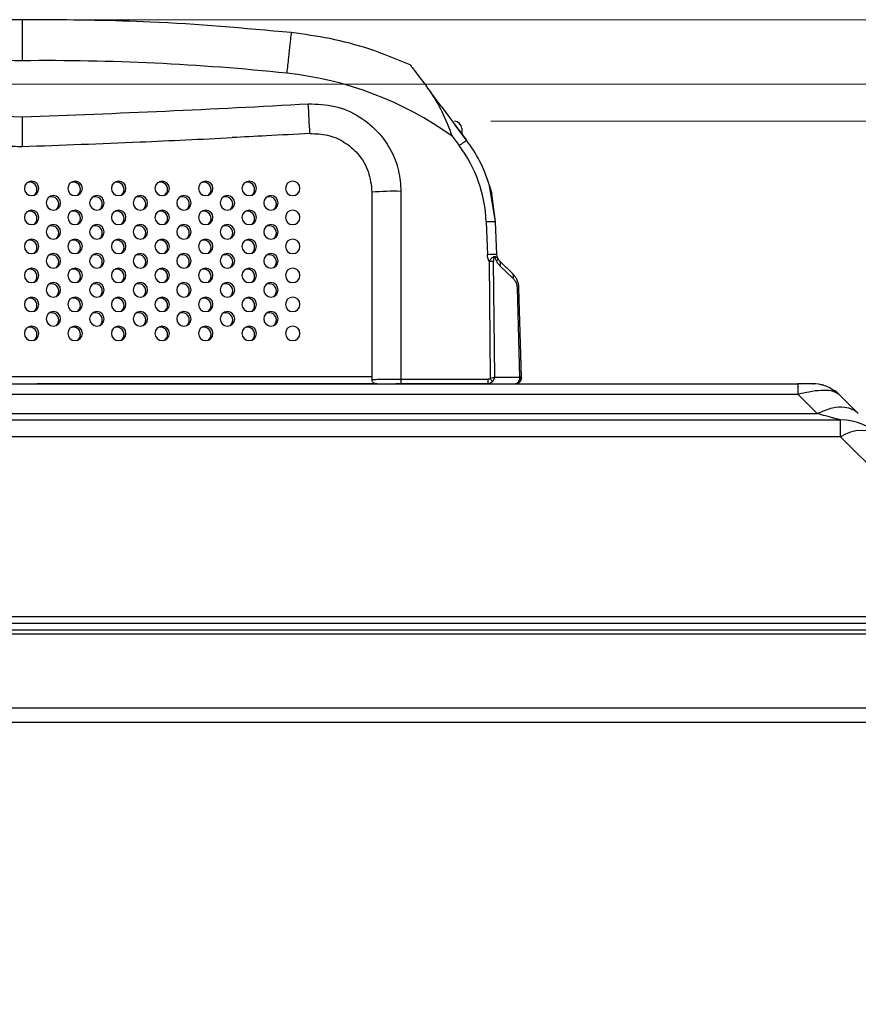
# Model space of a CAD drawing. Header units: millimetres. Extents: x 0 to 1118, y 0 to 864.
# Tile 57 of 256: x 438 to 462, y 697 to 724. Entities that reach past the tile are written whole.
import ezdxf

# ---------------------------------------------------------------- set-up
doc = ezdxf.new("R2010")
doc.units = ezdxf.units.MM
doc.styles.add('SLDTEXTSTYLE3', font='TXT', dxfattribs={"width": 0.75})
doc.dimstyles.new('SLDDIMSTYLE4', dxfattribs={"dimtxt": 4.7625, "dimasz": 3.556, "dimexe": 0, "dimexo": 0.0625, "dimgap": 1.190625, "dimtad": 1, "dimlfac": 5, "dimrnd": 1e-09, "dimzin": 4, "dimdsep": 46, "dimtxsty": 'SLDTEXTSTYLE3', "dimsah": 1, "dimcen": 0.09, "dimadec": 0, "dimazin": 1, "dimtfac": 1, "dimtofl": 0, "dimtmove": 0, "dimatfit": 3, "dimfxl": 1, "dimfrac": 2, "dimtolj": 1, "dimtzin": 12, "dimarcsym": 0})

# ---------------------------------------------------------------- blocks, each defined once
blk = doc.blocks.new('_D_19')
at = {"color": 7, "linetype": 'Continuous', "lineweight": 0}
for p, q in [((451.463, 721.646), (482.011, 721.646)), ((481.011, 705.066), (481.011, 721.646)), ((470.111, 705.066), (482.011, 705.066)), ((481.011, 705.066), (481.011, 627.28))]:
    blk.add_line(p, q, dxfattribs=at)
at = {"color": 7, "linetype": 'Continuous', "lineweight": 18}
for points in [[(481.011, 721.646), (480.63, 718.09), (481.392, 718.09)], [(481.011, 705.066), (481.392, 708.622), (480.63, 708.622)]]:
    blk.add_solid(points, dxfattribs=at)
at = {"color": 7, "linetype": 'Continuous', "lineweight": 18, "char_height": 4.7625, "attachment_point": 1, "rotation": 90, "style": 'SLDTEXTSTYLE3'}
for s, insert in [('(to Rear Cover)', (474.872, 643.111)), ('82.90', (474.872, 627.28))]:
    blk.add_mtext(s, dxfattribs=dict(at, insert=insert))
blk = doc.blocks.new('_D_20')
at = {"color": 7, "linetype": 'Continuous', "lineweight": 0}
for p, q in [((365.445, 722.666), (494.011, 722.666)), ((493.011, 722.666), (493.011, 705.066)), ((470.111, 705.066), (494.011, 705.066)), ((493.011, 705.066), (493.011, 615.804))]:
    blk.add_line(p, q, dxfattribs=at)
at = {"color": 7, "linetype": 'Continuous', "lineweight": 18}
for points in [[(493.011, 722.666), (492.63, 719.11), (493.392, 719.11)], [(493.011, 705.066), (493.392, 708.622), (492.63, 708.622)]]:
    blk.add_solid(points, dxfattribs=at)
at = {"color": 7, "linetype": 'Continuous', "lineweight": 18, "char_height": 4.7625, "attachment_point": 1, "rotation": 90, "style": 'SLDTEXTSTYLE3'}
for s, insert in [('(to Speaker Cover)', (486.872, 631.635)), ('88.00', (486.872, 615.804))]:
    blk.add_mtext(s, dxfattribs=dict(at, insert=insert))
blk = doc.blocks.new('_D_21')
at = {"color": 7, "linetype": 'Continuous', "lineweight": 0}
for p, q in [((439.549, 724.445), (506.011, 724.445)), ((505.011, 724.445), (505.011, 705.066)), ((470.111, 705.066), (506.011, 705.066)), ((505.011, 705.066), (505.011, 639.564))]:
    blk.add_line(p, q, dxfattribs=at)
at = {"color": 7, "linetype": 'Continuous', "lineweight": 18}
for points in [[(505.011, 724.445), (504.63, 720.889), (505.392, 720.889)], [(505.011, 705.066), (505.392, 708.622), (504.63, 708.622)]]:
    blk.add_solid(points, dxfattribs=at)
at = {"color": 7, "linetype": 'Continuous', "lineweight": 18, "char_height": 4.7625, "attachment_point": 1, "rotation": 90, "style": 'SLDTEXTSTYLE3'}
for s, insert in [('(to Handle)', (498.872, 655.395)), ('96.90', (498.872, 639.564))]:
    blk.add_mtext(s, dxfattribs=dict(at, insert=insert))

msp = doc.modelspace()

# ---------------------------------------------------------------- linework, layer by layer
at = {"color": 7, "linetype": 'Continuous', "lineweight": 25}
for p, q in [((450.0999, 722.0597), (449.796, 722.4656)), ((450.0999, 722.0597), (450.4825, 721.5407)), ((450.0999, 722.0597), (450.4825, 721.5407)), ((450.4825, 721.5407), (450.7986, 721.1223)), ((450.7986, 721.1223), (450.4825, 721.5407)), ((450.6634, 721.4455), (450.6634, 721.3012)), ((450.3983, 721.2344), (450.5932, 720.9742)), ((451.5986, 718.8743), (451.4344, 719.8653)), ((451.4344, 719.8653), (451.4926, 719.648)), ((448.1886, 719.6909), (448.1886, 714.5255)), ((448.9886, 719.7119), (448.9886, 714.5287)), ((451.5986, 718.8743), (451.4926, 719.648)), ((451.3388, 718.8711), (451.3737, 717.966)), ((451.6335, 717.9692), (451.5986, 718.8743)), ((451.6593, 717.8634), (451.6335, 717.9692)), ((451.4174, 717.7742), (451.4524, 714.5474)), ((451.5792, 714.5903), (451.5447, 717.7742)), ((451.7869, 717.7153), (451.7172, 717.7825)), ((451.7195, 717.6576), (452.0744, 717.3156)), ((452.0721, 717.4405), (451.895, 717.6111)), ((452.0918, 717.4119), (452.0853, 717.4196)), ((452.1906, 717.0519), (452.255, 714.5903)), ((452.3081, 714.576), (452.2433, 717.0519)), ((424.7967, 714.4055), (459.9365, 714.4055)), ((428.9086, 714.6055), (448.1886, 714.6055)), ((448.3368, 714.4055), (438.9614, 714.4055)), ((448.9534, 714.4055), (448.8441, 714.4055)), ((451.3904, 714.4055), (448.9884, 714.4055)), ((448.9886, 714.5287), (451.3904, 714.5287)), ((448.9886, 714.5287), (448.9886, 714.5255)), ((451.3904, 714.4055), (451.3904, 714.5287)), ((451.3904, 714.4055), (452.1484, 714.4055)), ((451.5792, 714.5903), (452.255, 714.5903)), ((452.3037, 714.5423), (452.3046, 714.5801)), ((452.3061, 714.5395), (452.3063, 714.5444)), ((459.9365, 714.1126), (459.9365, 714.4055)), ((460.3436, 714.4055), (460.3608, 714.4055)), ((459.9365, 714.1126), (424.7967, 714.1126)), ((459.9365, 714.1126), (460.4679, 713.5813)), ((461.0679, 714.1126), (460.9907, 714.1518)), ((461.5988, 713.5817), (461.0679, 714.1126)), ((425.3281, 713.5813), (460.4679, 713.5813)), ((368.9935, 713.4055), (461.1123, 713.4055)), ((461.1123, 712.9369), (368.9935, 712.9369)), ((461.1123, 712.9369), (466.0679, 707.9813)), ((137.4221, 707.9813), (466.0679, 707.9813)), ((134.3786, 707.8055), (469.1114, 707.8055)), ((467.2914, 707.6055), (136.1986, 707.6055)), ((136.1986, 707.5055), (467.2914, 707.5055)), ((136.1986, 705.4655), (467.2914, 705.4655)), ((136.1986, 705.0655), (467.2914, 705.0655))]:
    msp.add_line(p, q, dxfattribs=at)
at = {"color": 7, "linetype": 'Continuous', "lineweight": 25, "flags": 128}
for points in [[(461.0679, 714.1126), (460.9952, 714.1786), (460.9442, 714.2177)], [(461.1123, 712.9369), (461.1123, 713.0424), (461.1123, 713.1359), (461.1123, 713.2166), (461.1123, 713.2837), (461.1123, 713.3366), (461.1123, 713.3748), (461.1123, 713.3978), (461.1123, 713.4055)]]:
    msp.add_lwpolyline(points, dxfattribs=at)
at = {"color": 7, "linetype": 'Continuous', "lineweight": 25}
for centre, radius, start, end in [((437.8886, 660.1621), 64.286, 89.411756, 90.312046), ((439.2086, 660.1621), 64.286, 90.172945, 90.588244), ((437.8886, 660.1926), 63.1259, 89.400937, 96.031121), ((439.2086, 660.1926), 63.1259, 83.968882, 90.599063), ((444.8386, 713.482), 9.54, 54.35359, 83.96764), ((451.7919, 1101.396), 379.856, 266.811355, 268.002038), ((425.3053, 1101.396), 379.856, 271.997962, 273.188646), ((295.9424, 713.5421), 150.7364, 2.953435, 3.265365), ((450.4634, 721.4455), 0.2, 0, 90), ((446.4775, 721.3086), 0.001, 348.92302, 4.73401), ((451.7919, 1101.3751), 380.656, 267.927623, 268.006239), ((438.5502, 720.9497), 0.00155, 176.93711, 187.06935), ((447.5915, 718.7263), 3.7501, 2.21259, 36.82911), ((438.805, 719.7955), 0.2, 0, 180), ((438.805, 719.7955), 0.2, 180, 0), ((438.7534, 719.7655), 0.2, 0, 111.59191), ((440.005, 719.7955), 0.2, 0, 180), ((440.005, 719.7955), 0.2, 180, 0), ((439.9534, 719.7655), 0.2, 0, 111.59191), ((441.205, 719.7955), 0.2, 0, 180), ((441.205, 719.7955), 0.2, 180, 0), ((441.1534, 719.7655), 0.2, 0, 111.59191), ((442.405, 719.7955), 0.2, 0, 180), ((442.405, 719.7955), 0.2, 180, 0), ((442.3534, 719.7655), 0.2, 0, 111.59191), ((443.605, 719.7955), 0.2, 0, 180), ((443.605, 719.7955), 0.2, 180, 0), ((443.5534, 719.7655), 0.2, 0, 111.59191), ((444.805, 719.7955), 0.2, 0, 180), ((444.805, 719.7955), 0.2, 180, 0), ((444.7534, 719.7655), 0.2, 0, 111.59191), ((446.005, 719.7955), 0.2, 0, 180), ((446.005, 719.7955), 0.2, 180, 0), ((438.7534, 719.7655), 0.2, 308.75513, 0), ((439.405, 719.3955), 0.2, 0, 180), ((439.3534, 719.3655), 0.2, 0, 111.59191), ((439.9534, 719.7655), 0.2, 308.75513, 0), ((440.605, 719.3955), 0.2, 0, 180), ((440.5534, 719.3655), 0.2, 0, 111.59191), ((441.1534, 719.7655), 0.2, 308.75513, 0), ((441.805, 719.3955), 0.2, 0, 180), ((441.7534, 719.3655), 0.2, 0, 111.59191), ((442.3534, 719.7655), 0.2, 308.75513, 0), ((443.005, 719.3955), 0.2, 0, 180), ((442.9534, 719.3655), 0.2, 0, 111.59191), ((443.5534, 719.7655), 0.2, 308.75513, 0), ((444.205, 719.3955), 0.2, 0, 180), ((444.1534, 719.3655), 0.2, 0, 111.59191), ((444.7534, 719.7655), 0.2, 308.75513, 0), ((445.405, 719.3955), 0.2, 0, 180), ((445.3534, 719.3655), 0.2, 0, 111.59191), ((448.7887, 712.0559), 7.6586, 88.5046, 94.49437), ((439.405, 719.3955), 0.2, 180, 0), ((439.3534, 719.3655), 0.2, 308.75513, 0), ((440.605, 719.3955), 0.2, 180, 0), ((440.5534, 719.3655), 0.2, 308.75513, 0), ((441.805, 719.3955), 0.2, 180, 0), ((441.7534, 719.3655), 0.2, 308.75513, 0), ((443.005, 719.3955), 0.2, 180, 0), ((442.9534, 719.3655), 0.2, 308.75513, 0), ((444.205, 719.3955), 0.2, 180, 0), ((444.1534, 719.3655), 0.2, 308.75513, 0), ((445.405, 719.3955), 0.2, 180, 0), ((445.3534, 719.3655), 0.2, 308.75513, 0), ((438.805, 718.9955), 0.2, 0, 180), ((438.805, 718.9955), 0.2, 180, 0), ((438.7534, 718.9655), 0.2, 0, 111.59191), ((438.7534, 718.9655), 0.2, 308.75513, 0), ((440.005, 718.9955), 0.2, 0, 180), ((440.005, 718.9955), 0.2, 180, 0), ((439.9534, 718.9655), 0.2, 0, 111.59191), ((439.9534, 718.9655), 0.2, 308.75513, 0), ((441.205, 718.9955), 0.2, 0, 180), ((441.205, 718.9955), 0.2, 180, 0), ((441.1534, 718.9655), 0.2, 0, 111.59191), ((441.1534, 718.9655), 0.2, 308.75513, 0), ((442.405, 718.9955), 0.2, 0, 180), ((442.405, 718.9955), 0.2, 180, 0), ((442.3534, 718.9655), 0.2, 0, 111.59191), ((442.3534, 718.9655), 0.2, 308.75513, 0), ((443.605, 718.9955), 0.2, 0, 180), ((443.605, 718.9955), 0.2, 180, 0), ((443.5534, 718.9655), 0.2, 0, 111.59191), ((443.5534, 718.9655), 0.2, 308.75513, 0), ((444.805, 718.9955), 0.2, 0, 180), ((444.805, 718.9955), 0.2, 180, 0), ((444.7534, 718.9655), 0.2, 0, 111.59191), ((444.7534, 718.9655), 0.2, 308.75513, 0), ((446.005, 718.9955), 0.2, 0, 180), ((446.005, 718.9955), 0.2, 180, 0), ((439.405, 718.5955), 0.2, 0, 180), ((439.3534, 718.5655), 0.2, 0, 111.59191), ((440.605, 718.5955), 0.2, 0, 180), ((440.5534, 718.5655), 0.2, 0, 111.59191), ((441.805, 718.5955), 0.2, 0, 180), ((441.7534, 718.5655), 0.2, 0, 111.59191), ((443.005, 718.5955), 0.2, 0, 180), ((442.9534, 718.5655), 0.2, 0, 111.59191), ((444.205, 718.5955), 0.2, 0, 180), ((444.1534, 718.5655), 0.2, 0, 111.59191), ((445.405, 718.5955), 0.2, 0, 180), ((445.3534, 718.5655), 0.2, 0, 111.59191), ((439.405, 718.5955), 0.2, 180, 0), ((439.3534, 718.5655), 0.2, 308.75513, 0), ((440.605, 718.5955), 0.2, 180, 0), ((440.5534, 718.5655), 0.2, 308.75513, 0), ((441.805, 718.5955), 0.2, 180, 0), ((441.7534, 718.5655), 0.2, 308.75513, 0), ((443.005, 718.5955), 0.2, 180, 0), ((442.9534, 718.5655), 0.2, 308.75513, 0), ((444.205, 718.5955), 0.2, 180, 0), ((444.1534, 718.5655), 0.2, 308.75513, 0), ((445.405, 718.5955), 0.2, 180, 0), ((445.3534, 718.5655), 0.2, 308.75513, 0), ((438.805, 718.1955), 0.2, 0, 180), ((438.805, 718.1955), 0.2, 180, 0), ((438.7534, 718.1655), 0.2, 0, 111.59191), ((438.7534, 718.1655), 0.2, 308.75513, 0), ((440.005, 718.1955), 0.2, 0, 180), ((440.005, 718.1955), 0.2, 180, 0), ((439.9534, 718.1655), 0.2, 0, 111.59191), ((439.9534, 718.1655), 0.2, 308.75513, 0), ((441.205, 718.1955), 0.2, 0, 180), ((441.205, 718.1955), 0.2, 180, 0), ((441.1534, 718.1655), 0.2, 0, 111.59191), ((441.1534, 718.1655), 0.2, 308.75513, 0), ((442.405, 718.1955), 0.2, 0, 180), ((442.405, 718.1955), 0.2, 180, 0), ((442.3534, 718.1655), 0.2, 0, 111.59191), ((442.3534, 718.1655), 0.2, 308.75513, 0), ((443.605, 718.1955), 0.2, 0, 180), ((443.605, 718.1955), 0.2, 180, 0), ((443.5534, 718.1655), 0.2, 0, 111.59191), ((443.5534, 718.1655), 0.2, 308.75513, 0), ((444.805, 718.1955), 0.2, 0, 180), ((444.805, 718.1955), 0.2, 180, 0), ((444.7534, 718.1655), 0.2, 0, 111.59191), ((444.7534, 718.1655), 0.2, 308.75513, 0), ((446.005, 718.1955), 0.2, 0, 180), ((446.005, 718.1955), 0.2, 180, 0), ((439.405, 717.7955), 0.2, 0, 180), ((439.3534, 717.7655), 0.2, 0, 111.59191), ((440.605, 717.7955), 0.2, 0, 180), ((440.5534, 717.7655), 0.2, 0, 111.59191), ((441.805, 717.7955), 0.2, 0, 180), ((441.7534, 717.7655), 0.2, 0, 111.59191), ((443.005, 717.7955), 0.2, 0, 180), ((442.9534, 717.7655), 0.2, 0, 111.59191), ((444.205, 717.7955), 0.2, 0, 180), ((444.1534, 717.7655), 0.2, 0, 111.59191), ((445.405, 717.7955), 0.2, 0, 180), ((445.3534, 717.7655), 0.2, 0, 111.59191), ((451.5345, 715.4837), 2.4875, 87.71806, 93.70542), ((439.405, 717.7955), 0.2, 180, 0), ((439.3534, 717.7655), 0.2, 308.75513, 0), ((440.605, 717.7955), 0.2, 180, 0), ((440.5534, 717.7655), 0.2, 308.75513, 0), ((441.805, 717.7955), 0.2, 180, 0), ((441.7534, 717.7655), 0.2, 308.75513, 0), ((443.005, 717.7955), 0.2, 180, 0), ((442.9534, 717.7655), 0.2, 308.75513, 0), ((444.205, 717.7955), 0.2, 180, 0), ((444.1534, 717.7655), 0.2, 308.75513, 0), ((445.405, 717.7955), 0.2, 180, 0), ((445.3534, 717.7655), 0.2, 308.75513, 0), ((451.6282, 717.7184), 0.1097, 326.3458, 35.7859), ((438.805, 717.3955), 0.2, 0, 180), ((438.805, 717.3955), 0.2, 180, 0), ((438.7534, 717.3655), 0.2, 0, 111.59191), ((438.7534, 717.3655), 0.2, 308.75513, 0), ((440.005, 717.3955), 0.2, 0, 180), ((440.005, 717.3955), 0.2, 180, 0), ((439.9534, 717.3655), 0.2, 0, 111.59191), ((439.9534, 717.3655), 0.2, 308.75513, 0), ((441.205, 717.3955), 0.2, 0, 180), ((441.205, 717.3955), 0.2, 180, 0), ((441.1534, 717.3655), 0.2, 0, 111.59191), ((441.1534, 717.3655), 0.2, 308.75513, 0), ((442.405, 717.3955), 0.2, 0, 180), ((442.405, 717.3955), 0.2, 180, 0), ((442.3534, 717.3655), 0.2, 0, 111.59191), ((442.3534, 717.3655), 0.2, 308.75513, 0), ((443.605, 717.3955), 0.2, 0, 180), ((443.605, 717.3955), 0.2, 180, 0), ((443.5534, 717.3655), 0.2, 0, 111.59191), ((443.5534, 717.3655), 0.2, 308.75513, 0), ((444.805, 717.3955), 0.2, 0, 180), ((444.805, 717.3955), 0.2, 180, 0), ((444.7534, 717.3655), 0.2, 0, 111.59191), ((444.7534, 717.3655), 0.2, 308.75513, 0), ((446.005, 717.3955), 0.2, 0, 180), ((446.005, 717.3955), 0.2, 180, 0), ((451.9832, 717.3763), 0.1097, 326.34553, 35.78712), ((439.405, 716.9955), 0.2, 0, 180), ((439.3534, 716.9655), 0.2, 0, 111.59191), ((440.605, 716.9955), 0.2, 0, 180), ((440.5534, 716.9655), 0.2, 0, 111.59191), ((441.805, 716.9955), 0.2, 0, 180), ((441.7534, 716.9655), 0.2, 0, 111.59191), ((443.005, 716.9955), 0.2, 0, 180), ((442.9534, 716.9655), 0.2, 0, 111.59191), ((444.205, 716.9955), 0.2, 0, 180), ((444.1534, 716.9655), 0.2, 0, 111.59191), ((445.405, 716.9955), 0.2, 0, 180), ((445.3534, 716.9655), 0.2, 0, 111.59191), ((438.805, 716.5955), 0.2, 0, 180), ((439.405, 716.9955), 0.2, 180, 0), ((439.3534, 716.9655), 0.2, 308.75513, 0), ((440.005, 716.5955), 0.2, 0, 180), ((440.605, 716.9955), 0.2, 180, 0), ((440.5534, 716.9655), 0.2, 308.75513, 0), ((441.205, 716.5955), 0.2, 0, 180), ((441.805, 716.9955), 0.2, 180, 0), ((441.7534, 716.9655), 0.2, 308.75513, 0), ((442.405, 716.5955), 0.2, 0, 180), ((443.005, 716.9955), 0.2, 180, 0), ((442.9534, 716.9655), 0.2, 308.75513, 0), ((443.605, 716.5955), 0.2, 0, 180), ((444.205, 716.9955), 0.2, 180, 0), ((444.1534, 716.9655), 0.2, 308.75513, 0), ((444.805, 716.5955), 0.2, 0, 180), ((445.405, 716.9955), 0.2, 180, 0), ((445.3534, 716.9655), 0.2, 308.75513, 0), ((446.005, 716.5955), 0.2, 0, 180), ((452.217, 716.3336), 0.7188, 87.89817, 92.10317), ((438.805, 716.5955), 0.2, 180, 0), ((438.7534, 716.5655), 0.2, 0, 111.59191), ((438.7534, 716.5655), 0.2, 308.75513, 0), ((440.005, 716.5955), 0.2, 180, 0), ((439.9534, 716.5655), 0.2, 0, 111.59191), ((439.9534, 716.5655), 0.2, 308.75513, 0), ((441.205, 716.5955), 0.2, 180, 0), ((441.1534, 716.5655), 0.2, 0, 111.59191), ((441.1534, 716.5655), 0.2, 308.75513, 0), ((442.405, 716.5955), 0.2, 180, 0), ((442.3534, 716.5655), 0.2, 0, 111.59191), ((442.3534, 716.5655), 0.2, 308.75513, 0), ((443.605, 716.5955), 0.2, 180, 0), ((443.5534, 716.5655), 0.2, 0, 111.59191), ((443.5534, 716.5655), 0.2, 308.75513, 0), ((444.805, 716.5955), 0.2, 180, 0), ((444.7534, 716.5655), 0.2, 0, 111.59191), ((444.7534, 716.5655), 0.2, 308.75513, 0), ((446.005, 716.5955), 0.2, 180, 0), ((439.405, 716.1955), 0.2, 0, 180), ((439.3534, 716.1655), 0.2, 0, 111.59191), ((440.605, 716.1955), 0.2, 0, 180), ((440.5534, 716.1655), 0.2, 0, 111.59191), ((441.805, 716.1955), 0.2, 0, 180), ((441.7534, 716.1655), 0.2, 0, 111.59191), ((443.005, 716.1955), 0.2, 0, 180), ((442.9534, 716.1655), 0.2, 0, 111.59191), ((444.205, 716.1955), 0.2, 0, 180), ((444.1534, 716.1655), 0.2, 0, 111.59191), ((445.405, 716.1955), 0.2, 0, 180), ((445.3534, 716.1655), 0.2, 0, 111.59191), ((438.805, 715.7955), 0.2, 0, 180), ((439.405, 716.1955), 0.2, 180, 0), ((439.3534, 716.1655), 0.2, 308.75513, 0), ((440.005, 715.7955), 0.2, 0, 180), ((440.605, 716.1955), 0.2, 180, 0), ((440.5534, 716.1655), 0.2, 308.75513, 0), ((441.205, 715.7955), 0.2, 0, 180), ((441.805, 716.1955), 0.2, 180, 0), ((441.7534, 716.1655), 0.2, 308.75513, 0), ((442.405, 715.7955), 0.2, 0, 180), ((443.005, 716.1955), 0.2, 180, 0), ((442.9534, 716.1655), 0.2, 308.75513, 0), ((443.605, 715.7955), 0.2, 0, 180), ((444.205, 716.1955), 0.2, 180, 0), ((444.1534, 716.1655), 0.2, 308.75513, 0), ((444.805, 715.7955), 0.2, 0, 180), ((445.405, 716.1955), 0.2, 180, 0), ((445.3534, 716.1655), 0.2, 308.75513, 0), ((446.005, 715.7955), 0.2, 0, 180), ((438.805, 715.7955), 0.2, 180, 0), ((438.7534, 715.7655), 0.2, 0, 111.59191), ((438.7534, 715.7655), 0.2, 308.75513, 0), ((440.005, 715.7955), 0.2, 180, 0), ((439.9534, 715.7655), 0.2, 0, 111.59191), ((439.9534, 715.7655), 0.2, 308.75513, 0), ((441.205, 715.7955), 0.2, 180, 0), ((441.1534, 715.7655), 0.2, 0, 111.59191), ((441.1534, 715.7655), 0.2, 308.75513, 0), ((442.405, 715.7955), 0.2, 180, 0), ((442.3534, 715.7655), 0.2, 0, 111.59191), ((442.3534, 715.7655), 0.2, 308.75513, 0), ((443.605, 715.7955), 0.2, 180, 0), ((443.5534, 715.7655), 0.2, 0, 111.59191), ((443.5534, 715.7655), 0.2, 308.75513, 0), ((444.805, 715.7955), 0.2, 180, 0), ((444.7534, 715.7655), 0.2, 0, 111.59191), ((444.7534, 715.7655), 0.2, 308.75513, 0), ((446.005, 715.7955), 0.2, 180, 0), ((460.3608, 713.4055), 1, 73.50743, 84.67821), ((461.1123, 711.8055), 1.6, 45.00003, 90), ((461.678, 712.1247), 0.9898, 55.14304, 124.85693)]:
    msp.add_arc(centre, radius, start, end, dxfattribs=at)
for points, knots in [([(438.5486, 724.4447), (438.5486, 724.4288), (438.5486, 724.396), (438.5487, 724.1526), (438.5485, 723.8638), (438.5486, 723.5848), (438.5486, 723.4093), (438.5486, 723.315)], [0, 0, 0, 0, 0.2428264, 0.4991803, 0.7050052, 0.8414559, 1, 1, 1, 1]), ([(445.9628, 724.0923), (444.6683, 724.2093), (442.3565, 724.4181), (440.0357, 724.4387), (439.0146, 724.4478)], [0, 0, 0, 0, 0.5599862, 1, 1, 1, 1]), ([(449.2441, 723.2025), (448.8753, 723.3545), (448.1557, 723.6512), (447.052, 723.9436), (446.3194, 724.0436), (445.9628, 724.0923)], [0, 0, 0, 0, 0.3504072, 0.6837412, 1, 1, 1, 1]), ([(449.2441, 723.2025), (449.2492, 723.1957), (449.2605, 723.1806), (449.358, 723.0505), (449.5364, 722.8123), (449.7002, 722.5935), (449.796, 722.4656)], [0, 0, 0, 0, 0.15830506, 0.35231664, 0.621588, 1, 1, 1, 1]), ([(449.796, 722.4656), (449.9078, 722.286), (450.1435, 721.9074), (450.3105, 721.4663), (450.3983, 721.2344)], [0, 0, 0, 0, 0.4744237, 1, 1, 1, 1]), ([(446.4343, 722.1281), (446.68, 722.1201), (447.1715, 722.104), (447.8567, 721.802), (448.384, 721.3582), (448.7376, 720.833), (448.9487, 720.2886), (448.9753, 719.904), (448.9886, 719.7119)], [0, 0, 0, 0, 0.18647361, 0.3730889, 0.55971232, 0.70652975, 0.85336912, 1, 1, 1, 1]), ([(438.5486, 721.771), (438.5486, 721.6659), (438.5486, 721.4559), (438.5486, 721.2272), (438.5486, 721.0895), (438.5487, 720.9842), (438.5486, 720.9634), (438.5486, 720.9498)], [0, 0, 0, 0, 0.2498193, 0.4995379, 0.630015, 0.7571008, 1, 1, 1, 1]), ([(438.5486, 720.9495), (439.6288, 720.9894), (441.5576, 721.0607), (443.4855, 721.154), (444.3338, 721.195)], [0, 0, 0, 0, 0.55999963, 1, 1, 1, 1]), ([(446.4785, 721.3084), (446.0782, 721.2864), (445.3634, 721.2472), (444.6484, 721.2109), (444.3338, 721.195)], [0, 0, 0, 0, 0.5599998, 1, 1, 1, 1]), ([(446.4785, 721.3084), (446.643, 721.3031), (446.972, 721.2924), (447.4315, 721.0901), (447.8304, 720.7519), (448.1282, 720.2702), (448.1685, 719.884), (448.1886, 719.6909)], [0, 0, 0, 0, 0.1867747, 0.3735371, 0.5603167, 0.7801456, 1, 1, 1, 1]), ([(451.4344, 719.8653), (451.3516, 720.1012), (451.1947, 720.5483), (450.9257, 720.9381), (450.7986, 721.1223)], [0, 0, 0, 0, 0.5274762, 1, 1, 1, 1]), ([(451.4174, 717.7742), (451.4045, 717.809), (451.3813, 717.8711), (451.3761, 717.937), (451.3737, 717.966)], [0, 0, 0, 0, 0.5604586, 1, 1, 1, 1]), ([(451.4174, 717.7742), (451.4246, 717.7851), (451.4486, 717.8218), (451.4841, 717.8692), (451.5263, 717.8989), (451.5546, 717.9158), (451.5837, 717.9171), (451.6292, 717.902), (451.6464, 717.8799), (451.6593, 717.8634)], [0, 0, 0, 0, 0.0891305, 0.2992381, 0.4010879, 0.484085, 0.5748444, 0.6815104, 1, 1, 1, 1]), ([(451.5447, 717.7742), (451.5452, 717.7968), (451.5459, 717.8302), (451.5527, 717.8671), (451.5583, 717.8828), (451.5626, 717.8885), (451.5654, 717.8902), (451.5677, 717.8904), (451.5702, 717.8898), (451.575, 717.8864), (451.584, 717.8738), (451.5941, 717.854), (451.608, 717.8248), (451.6175, 717.8046), (451.6236, 717.7916)], [0, 0, 0, 0, 0.2669413, 0.3928885, 0.4518068, 0.4732511, 0.4912886, 0.501027, 0.5111551, 0.5341135, 0.5883242, 0.717557, 0.8179894, 1, 1, 1, 1]), ([(451.6593, 717.8634), (451.6606, 717.8589), (451.6631, 717.8498), (451.6573, 717.8322), (451.6448, 717.8125), (451.6306, 717.7986), (451.6236, 717.7916)], [0, 0, 0, 0, 0.2435125, 0.4951687, 0.7493256, 1, 1, 1, 1]), ([(451.7195, 717.6576), (451.6981, 717.6802), (451.6617, 717.7188), (451.6347, 717.7703), (451.6236, 717.7916)], [0, 0, 0, 0, 0.587315, 1, 1, 1, 1]), ([(451.7172, 717.7825), (451.7055, 717.7949), (451.682, 717.8196), (451.6659, 717.8509), (451.6578, 717.8666)], [0, 0, 0, 0, 0.5007856, 1, 1, 1, 1]), ([(451.7172, 717.7825), (451.7051, 717.7951), (451.684, 717.8171), (451.6667, 717.8495), (451.6593, 717.8634)], [0, 0, 0, 0, 0.5719937, 1, 1, 1, 1]), ([(451.7869, 717.7153), (451.8093, 717.6937), (451.8478, 717.6564), (451.8811, 717.6245), (451.895, 717.6111)], [0, 0, 0, 0, 0.58109318, 1, 1, 1, 1]), ([(452.2418, 717.0521), (452.2388, 717.0893), (452.2329, 717.1632), (452.1966, 717.2648), (452.1472, 717.3522), (452.1058, 717.3973), (452.0853, 717.4196)], [0, 0, 0, 0, 0.2561122, 0.5096067, 0.757572, 1, 1, 1, 1]), ([(452.0744, 717.3156), (452.0929, 717.2946), (452.1261, 717.2569), (452.163, 717.1907), (452.184, 717.1221), (452.1884, 717.0755), (452.1906, 717.0519)], [0, 0, 0, 0, 0.3113435, 0.5586779, 0.7772204, 1, 1, 1, 1]), ([(448.1886, 714.5255), (448.1931, 714.5258), (448.2014, 714.5263), (448.275, 714.5271), (448.3922, 714.5277), (448.5458, 714.5282), (448.7318, 714.5286), (448.887, 714.5286), (448.9886, 714.5287)], [0, 0, 0, 0, 0.1530958, 0.2876239, 0.500129, 0.6311048, 0.758258, 1, 1, 1, 1]), ([(451.4524, 714.5474), (451.4423, 714.5416), (451.4229, 714.5307), (451.4008, 714.5293), (451.3904, 714.5287)], [0, 0, 0, 0, 0.5262431, 1, 1, 1, 1]), ([(451.514, 714.4617), (451.496, 714.4457), (451.4598, 714.4133), (451.4137, 714.4081), (451.3904, 714.4055)], [0, 0, 0, 0, 0.4946139, 1, 1, 1, 1]), ([(451.5792, 714.5903), (451.5607, 714.5825), (451.5242, 714.5669), (451.4762, 714.5539), (451.4524, 714.5474)], [0, 0, 0, 0, 0.5045981, 1, 1, 1, 1]), ([(451.4524, 714.5474), (451.4585, 714.539), (451.471, 714.522), (451.4884, 714.4978), (451.5036, 714.4766), (451.5106, 714.4666), (451.514, 714.4617)], [0, 0, 0, 0, 0.2456062, 0.4999841, 0.7543704, 1, 1, 1, 1]), ([(451.514, 714.4617), (451.5286, 714.4805), (451.5584, 714.5188), (451.5722, 714.5662), (451.5792, 714.5903)], [0, 0, 0, 0, 0.49032836, 1, 1, 1, 1]), ([(452.1683, 714.4091), (452.1763, 714.4098), (452.2007, 714.4121), (452.2385, 714.4315), (452.2768, 714.465), (452.2914, 714.4956), (452.2986, 714.5108)], [0, 0, 0, 0, 0.13769829, 0.42038617, 0.71257921, 1, 1, 1, 1]), ([(452.2303, 714.4617), (452.2236, 714.4516), (452.2134, 714.4365), (452.201, 714.4264), (452.1968, 714.423)], [0, 0, 0, 0, 0.664426, 1, 1, 1, 1]), ([(452.255, 714.5903), (452.2557, 714.5772), (452.2571, 714.5519), (452.2509, 714.5062), (452.2383, 714.479), (452.2303, 714.4617)], [0, 0, 0, 0, 0.27880162, 0.53871627, 1, 1, 1, 1]), ([(452.3081, 714.576), (452.3058, 714.5781), (452.3021, 714.5814), (452.2803, 714.5863), (452.2636, 714.5889), (452.255, 714.5903)], [0, 0, 0, 0, 0.4653675, 0.7243247, 1, 1, 1, 1]), ([(452.2647, 714.4636), (452.2772, 714.4795), (452.2981, 714.5059), (452.3078, 714.5451), (452.3081, 714.5648), (452.3083, 714.5717)], [0, 0, 0, 0, 0.4984153, 0.8263567, 1, 1, 1, 1]), ([(452.3037, 714.5428), (452.3037, 714.5428), (452.3087, 714.5532), (452.3084, 714.5646), (452.3081, 714.576)], [0, 0, 0, 0, 0.0011204, 1, 1, 1, 1]), ([(452.3081, 714.576), (452.3082, 714.575), (452.3082, 714.5733), (452.3082, 714.5722), (452.3083, 714.5717)], [0, 0, 0, 0, 0.5468602, 1, 1, 1, 1]), ([(452.3083, 714.5697), (452.3083, 714.5698), (452.3083, 714.57), (452.3083, 714.5712), (452.3083, 714.5717)], [0, 0, 0, 0, 0.5646057, 1, 1, 1, 1]), ([(460.4246, 714.4009), (460.4024, 714.4009), (460.3582, 714.401), (460.2358, 714.4012), (460.0887, 714.4014), (459.9841, 714.4014), (459.9315, 714.4015)], [0, 0, 0, 0, 0.2501315, 0.498911, 0.7479675, 1, 1, 1, 1]), ([(460.3461, 714.401), (460.3101, 714.4011), (460.2372, 714.4012), (460.0881, 714.4014), (459.9839, 714.4014), (459.9315, 714.4015)], [0, 0, 0, 0, 0.3269596, 0.6614813, 1, 1, 1, 1]), ([(460.3461, 714.401), (460.3101, 714.4011), (460.2372, 714.4012), (460.0881, 714.4014), (459.9839, 714.4014), (459.9315, 714.4015)], [0, 0, 0, 0, 0.3269594, 0.6614811, 1, 1, 1, 1]), ([(460.3376, 714.4011), (460.3042, 714.4011), (460.2339, 714.4012), (460.088, 714.4014), (459.9839, 714.4014), (459.9315, 714.4015)], [0, 0, 0, 0, 0.3102133, 0.6530584, 1, 1, 1, 1]), ([(460.598, 714.3655), (460.581, 714.3738), (460.5485, 714.3896), (460.4822, 714.3977), (460.4506, 714.4015)], [0, 0, 0, 0, 0.5233381, 1, 1, 1, 1]), ([(460.9939, 714.1562), (460.9376, 714.2044), (460.8038, 714.3186), (460.6335, 714.363), (460.5349, 714.3886)], [0, 0, 0, 0, 0.4210635, 1, 1, 1, 1]), ([(461.5988, 713.5817), (461.5518, 713.6202), (461.4473, 713.7055), (461.2091, 713.766), (460.8767, 713.7524), (460.6105, 713.641), (460.4679, 713.5813)], [0, 0, 0, 0, 0.1876174, 0.4168995, 0.6877368, 1, 1, 1, 1]), ([(461.1123, 713.4055), (461.1061, 713.4067), (461.0936, 713.4091), (461.0289, 713.4279), (460.9365, 713.4523), (460.8224, 713.4857), (460.6665, 713.5233), (460.545, 713.5588), (460.4679, 713.5813)], [0, 0, 0, 0, 0.1007913, 0.2060921, 0.3836279, 0.5207568, 0.6959363, 1, 1, 1, 1])]:
    msp.add_open_spline(points, degree=3, knots=knots, dxfattribs=at)
for points in [[(445.9628, 724.0923), (445.9606, 724.0756), (445.9563, 724.0421), (445.9279, 723.7839), (445.8881, 723.4136), (445.8566, 723.1173), (445.8409, 722.9691)], [(450.5931, 720.9743), (450.6176, 720.9925), (450.6666, 721.029), (450.7306, 721.0756), (450.7795, 721.1103), (450.7922, 721.1183), (450.7986, 721.1223)], [(451.5986, 718.8743), (451.5947, 718.875), (451.5868, 718.8765), (451.5267, 718.8764), (451.4409, 718.8747), (451.3728, 718.8723), (451.3388, 718.8711)], [(451.5447, 717.7742), (451.5359, 717.7743), (451.5182, 717.7745), (451.4867, 717.7746), (451.4528, 717.7745), (451.4292, 717.7743), (451.4174, 717.7742)], [(448.3086, 714.4055), (448.2929, 714.4073), (448.2614, 714.411), (448.2218, 714.4387), (448.194, 714.4784), (448.1904, 714.5098), (448.1886, 714.5255)], [(448.9886, 714.5255), (448.9886, 714.5098), (448.9886, 714.4784), (448.9886, 714.4387), (448.9886, 714.411), (448.9886, 714.4073), (448.9886, 714.4055)], [(452.3083, 714.5697), (452.3064, 714.5484), (452.3025, 714.5056), (452.2658, 714.4512), (452.2123, 714.413), (452.1697, 714.408), (452.1484, 714.4055)]]:
    msp.add_open_spline(points, degree=3, dxfattribs=at)
at = {"color": 8, "linetype": 'Continuous', "lineweight": 25}
for points, knots in [([(452.1968, 714.423), (452.21, 714.4279), (452.2353, 714.4375), (452.2552, 714.4552), (452.2647, 714.4636)], [0, 0, 0, 0, 0.52161648, 1, 1, 1, 1]), ([(452.2303, 714.4617), (452.2416, 714.4682), (452.2645, 714.4815), (452.2903, 714.5098), (452.2992, 714.5318), (452.3037, 714.5428)], [0, 0, 0, 0, 0.3256739, 0.6630024, 1, 1, 1, 1]), ([(460.9907, 714.1518), (460.965, 714.1678), (460.8927, 714.2127), (460.6632, 714.2287), (460.331, 714.2046), (460.0697, 714.1437), (459.9365, 714.1126)], [0, 0, 0, 0, 0.15391184, 0.43318435, 0.71109238, 1, 1, 1, 1])]:
    msp.add_open_spline(points, degree=3, knots=knots, dxfattribs=at)

# ---------------------------------------------------------------- dimensions: what is measured, and where the dimension line sits
at = {"color": 7, "linetype": 'Continuous', "lineweight": 18}
for base, p1, p2, text, picture, middle in [((505.0114, 705.0655), (438.5486, 724.4447), (469.1114, 705.0655), '<>(to Handle)', '_D_21', (505.0114, 665.004)), ((493.0114, 705.0655), (364.445, 722.6655), (469.1114, 705.0655), '<>(to Speaker Cover)', '_D_20', (493.0114, 653.004)), ((481.0114, 721.6455), (469.1114, 705.0655), (450.4634, 721.6455), '<>(to Rear Cover)', '_D_19', (481.0114, 659.004))]:
    dim = msp.add_linear_dim(base=base, p1=p1, p2=p2, angle=90, text=text, dimstyle='SLDDIMSTYLE4', dxfattribs=at)
    dim.commit()
    dim.dimension.update_dxf_attribs({"geometry": picture, "text_midpoint": middle, "dimtype": 160})

doc.saveas('drawing.dxf')
